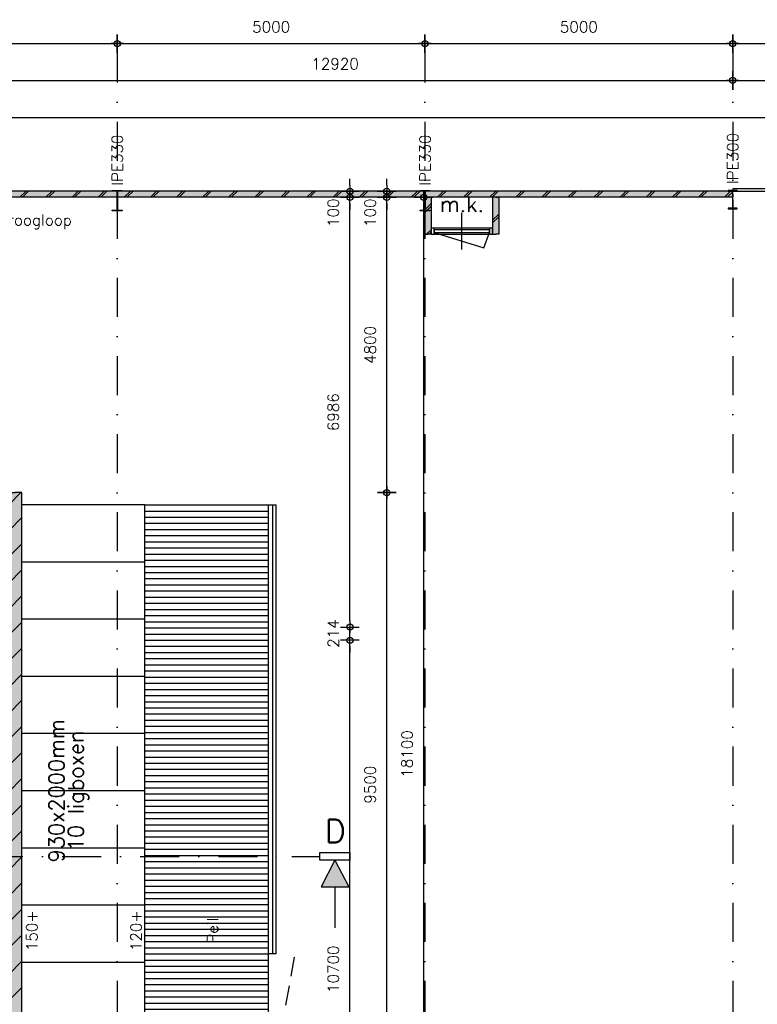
# Model space of a CAD drawing. Extents: x 0 to 139982, y -59400 to 0.
# Tile 6 of 20: x 37715 to 49700, y -43984 to -27976. Entities that reach past the tile are written whole.
import ezdxf
from ezdxf.enums import TextEntityAlignment as Align

# ---------------------------------------------------------------- set-up
doc = ezdxf.new("R2010")
doc.units = 0
doc.header["$LTSCALE"] = 100
doc.header["$MEASUREMENT"] = 0
doc.header["$PDMODE"] = 1
doc.header["$PDSIZE"] = -3
doc.linetypes.add('DASHDOT2', pattern=[12.7, 6.35, -3.175, 0, -3.175])
doc.linetypes.add('HIDDEN2', pattern=[4.7625, 3.175, -1.5875])
doc.layers.get('0').update_dxf_attribs({"linetype": 'CONTINUOUS'})
doc.layers.get('DEFPOINTS').update_dxf_attribs({"linetype": 'CONTINUOUS'})
for name, color, linetype in [('00', 7, 'CONTINUOUS'), ('A--A21--_F123-', 9, 'CONTINUOUS'), ('A--A22--_F123-', 9, 'CONTINUOUS'), ('A--A23--_F1---_ROOSTER', 8, 'CONTINUOUS'), ('A--L$1A-_ALGEMEEN', 7, 'CONTINUOUS'), ('A--L$7A-_STRAMIEN', 1, 'DASHDOT2'), ('A--L21--', 7, 'CONTINUOUS'), ('A--L21--_F1---', 7, 'CONTINUOUS'), ('A--L22--', 7, 'CONTINUOUS'), ('A--L22--_F1---', 7, 'CONTINUOUS'), ('A--L28--', 7, 'CONTINUOUS'), ('A--L28--_F1---', 1, 'HIDDEN2'), ('A--L31--_F123-', 7, 'CONTINUOUS'), ('A--L32--_F123-', 7, 'CONTINUOUS'), ('A--L79--_F123-', 2, 'CONTINUOUS'), ('A--M$1A-_F123-_MAATV', 7, 'CONTINUOUS'), ('A--T$1A-_F123-_0_18MM', 1, 'CONTINUOUS'), ('A--T$1A-_F123-_0_25MM', 2, 'CONTINUOUS'), ('X--LP---_F1---', 9, 'CONTINUOUS'), ('X--LR---_CP', 7, 'CONTINUOUS')]:
    doc.layers.add(name, color=color, linetype=linetype)
doc.styles.add('0_18', font='ROMANS.shx', dxfattribs={"height": 180})
doc.styles.add('0_25', font='ROMANS.shx', dxfattribs={"height": 250})
doc.styles.add('ALFA-0_35', font='ROMANS')
doc.styles.add('MISO', font='ROMANS.shx')
doc.dimstyles.new('DLV18', dxfattribs={"dimscale": 100, "dimtxt": 1.8, "dimasz": 1, "dimexe": 0, "dimexo": 0, "dimgap": 0, "dimtad": 0, "dimdec": 0, "dimrnd": 1, "dimzin": 0, "dimtxsty": 'MISO', "dimblk1": '$DIMDLV', "dimblk2": '$DIMDLV', "dimsah": 1, "dimcen": 0, "dimse1": 1, "dimse2": 1, "dimclrd": 256, "dimclre": 256, "dimclrt": 1, "dimazin": 3, "dimtfac": 1, "dimtdec": 0, "dimtix": 1, "dimtmove": 0, "dimatfit": 3, "dimtvp": 1.5, "dimtolj": 1, "dimtzin": 0})

# ---------------------------------------------------------------- blocks, each defined once
blk = doc.blocks.new('*U238')
at = {"layer": 'A--A22--_F123-', "linetype": 'CONTINUOUS'}
for p, q in [((-107, 11902), (91, 12100)), ((-107, 11478), (107, 11692)), ((-107, 11054), (107, 11268)), ((-107, 10629), (107, 10843)), ((-107, 10205), (107, 10419)), ((-107, 9781), (107, 9995)), ((-107, 9357), (107, 9571)), ((-107, 8932), (107, 9146)), ((-107, 8508), (107, 8722)), ((-107, 8084), (107, 8298)), ((-107, 7660), (107, 7874)), ((-107, 7235), (107, 7449)), ((-107, 6811), (107, 7025)), ((-107, 6387), (107, 6601)), ((-107, 5963), (107, 6177)), ((-107, 5538), (107, 5752)), ((-107, 5114), (107, 5328)), ((-107, 4690), (107, 4904)), ((-107, 4265), (107, 4479)), ((-107, 3841), (107, 4055)), ((-107, 3417), (107, 3631)), ((-107, 2993), (107, 3207)), ((-107, 2568), (107, 2782)), ((-107, 2144), (107, 2358)), ((-107, 1720), (107, 1934)), ((-107, 1296), (107, 1510)), ((-107, 871), (107, 1085)), ((-107, 447), (107, 661)), ((-107, 23), (107, 237))]:
    blk.add_line(p, q, dxfattribs=at)
blk = doc.blocks.new('*U54')
at = {"layer": 'A--L22--_F1---', "color": 2, "linetype": 'CONTINUOUS'}
for points in [[(0, 0), (-107, 0), (-107, 12100), (0, 12100)], [(0, 0), (107, 0), (107, 12100), (0, 12100)]]:
    blk.add_lwpolyline(points, dxfattribs=at)
at = {"layer": 'X--LP---_F1---'}
for points in [[(0, 0), (-107, 0), (0, 12100), (-107, 12100)], [(0, 12100), (107, 12100), (0, 0), (107, 0)]]:
    blk.add_solid(points, dxfattribs=at)
blk.add_blockref('*U238', (0, 0))
blk = doc.blocks.new('$DIMDLV')
at = {"color": 0}
for p, q in [((-1, 0), (1, 0)), ((0, -1.5), (0, 1.5))]:
    blk.add_line(p, q, dxfattribs=at)
blk.add_circle((0, 0), 0.5, dxfattribs=at)
blk = doc.blocks.new('*D139')
at = {"layer": 'A--M$1A-_F123-_MAATV', "linetype": 'CONTINUOUS'}
blk.add_line((43080, -48664), (43080, -38164), dxfattribs=at)
at = {"layer": 'DEFPOINTS', "color": 0, "linetype": 'CONTINUOUS'}
for p in [(37536, -38064), (43080, -38064), (33372, -48764)]:
    blk.add_point(p, dxfattribs=at)
at = {"layer": 'A--M$1A-_F123-_MAATV', "linetype": 'CONTINUOUS', "xscale": 100, "yscale": 100, "zscale": 100}
for p, rotation in [((43080, -38064), 90), ((43080, -48764), 270)]:
    blk.add_blockref('$DIMDLV', p, dxfattribs=dict(at, rotation=rotation))
at = {"layer": 'A--M$1A-_F123-_MAATV', "color": 1, "linetype": 'CONTINUOUS', "insert": (42810, -43414), "char_height": 180, "attachment_point": 5, "rotation": 90, "style": 'MISO'}
blk.add_mtext('\\A1;10700', dxfattribs=at)
blk = doc.blocks.new('*D140')
at = {"layer": 'A--M$1A-_F123-_MAATV', "linetype": 'CONTINUOUS'}
for p, q in [((43080, -37750), (43080, -37650)), ((43080, -38064), (43080, -37850)), ((43080, -38164), (43080, -38264))]:
    blk.add_line(p, q, dxfattribs=at)
at = {"layer": 'DEFPOINTS', "color": 0, "linetype": 'CONTINUOUS'}
for p in [(37536, -37850), (43080, -37850), (37536, -38064)]:
    blk.add_point(p, dxfattribs=at)
at = {"layer": 'A--M$1A-_F123-_MAATV', "linetype": 'CONTINUOUS', "xscale": 100, "yscale": 100, "zscale": 100}
for p, rotation in [((43080, -37850), 270), ((43080, -38064), 90)]:
    blk.add_blockref('$DIMDLV', p, dxfattribs=dict(at, rotation=rotation))
at = {"layer": 'A--M$1A-_F123-_MAATV', "color": 1, "linetype": 'CONTINUOUS', "insert": (42810, -37957), "char_height": 180, "attachment_point": 5, "rotation": 90, "style": 'MISO'}
blk.add_mtext('\\A1;214', dxfattribs=at)
blk = doc.blocks.new('*D141')
at = {"layer": 'A--M$1A-_F123-_MAATV', "linetype": 'CONTINUOUS'}
blk.add_line((43080, -37750), (43080, -30964), dxfattribs=at)
at = {"layer": 'DEFPOINTS', "color": 0, "linetype": 'CONTINUOUS'}
for p in [(43080, -30864), (49300, -30864), (37536, -37850)]:
    blk.add_point(p, dxfattribs=at)
at = {"layer": 'A--M$1A-_F123-_MAATV', "linetype": 'CONTINUOUS', "xscale": 100, "yscale": 100, "zscale": 100}
for p, rotation in [((43080, -30864), 90), ((43080, -37850), 270)]:
    blk.add_blockref('$DIMDLV', p, dxfattribs=dict(at, rotation=rotation))
at = {"layer": 'A--M$1A-_F123-_MAATV', "color": 1, "linetype": 'CONTINUOUS', "insert": (42810, -34357), "char_height": 180, "attachment_point": 5, "rotation": 90, "style": 'MISO'}
blk.add_mtext('\\A1;6986', dxfattribs=at)
blk = doc.blocks.new('*D142')
at = {"layer": 'A--M$1A-_F123-_MAATV', "linetype": 'CONTINUOUS'}
for p, q in [((43080, -30664), (43080, -30564)), ((43080, -30864), (43080, -30764)), ((43080, -30964), (43080, -31064))]:
    blk.add_line(p, q, dxfattribs=at)
at = {"layer": 'DEFPOINTS', "color": 0, "linetype": 'CONTINUOUS'}
for p in [(43080, -30764), (49300, -30764), (49300, -30864)]:
    blk.add_point(p, dxfattribs=at)
at = {"layer": 'A--M$1A-_F123-_MAATV', "linetype": 'CONTINUOUS', "xscale": 100, "yscale": 100, "zscale": 100}
for p, rotation in [((43080, -30764), 270), ((43080, -30864), 90)]:
    blk.add_blockref('$DIMDLV', p, dxfattribs=dict(at, rotation=rotation))
at = {"layer": 'A--M$1A-_F123-_MAATV', "color": 1, "linetype": 'CONTINUOUS', "insert": (42810, -31114), "char_height": 180, "attachment_point": 5, "rotation": 90, "style": 'MISO'}
blk.add_mtext('\\A1;100', dxfattribs=at)
blk = doc.blocks.new('*D144')
at = {"layer": 'A--M$1A-_F123-_MAATV', "linetype": 'CONTINUOUS'}
blk.add_line((43680, -45064), (43680, -35764), dxfattribs=at)
at = {"layer": 'DEFPOINTS', "color": 0, "linetype": 'CONTINUOUS'}
for p in [(37750, -35664), (43680, -35664), (37750, -45164)]:
    blk.add_point(p, dxfattribs=at)
at = {"layer": 'A--M$1A-_F123-_MAATV', "linetype": 'CONTINUOUS', "xscale": 100, "yscale": 100, "zscale": 100}
for p, rotation in [((43680, -35664), 90), ((43680, -45164), 270)]:
    blk.add_blockref('$DIMDLV', p, dxfattribs=dict(at, rotation=rotation))
at = {"layer": 'A--M$1A-_F123-_MAATV', "color": 1, "linetype": 'CONTINUOUS', "insert": (43410, -40414), "char_height": 180, "attachment_point": 5, "rotation": 90, "style": 'MISO'}
blk.add_mtext('\\A1;9500', dxfattribs=at)
blk = doc.blocks.new('*D145')
at = {"layer": 'A--M$1A-_F123-_MAATV', "linetype": 'CONTINUOUS'}
blk.add_line((43680, -35564), (43680, -30964), dxfattribs=at)
at = {"layer": 'DEFPOINTS', "color": 0, "linetype": 'CONTINUOUS'}
for p in [(43680, -30864), (49300, -30864), (37750, -35664)]:
    blk.add_point(p, dxfattribs=at)
at = {"layer": 'A--M$1A-_F123-_MAATV', "linetype": 'CONTINUOUS', "xscale": 100, "yscale": 100, "zscale": 100}
for p, rotation in [((43680, -30864), 90), ((43680, -35664), 270)]:
    blk.add_blockref('$DIMDLV', p, dxfattribs=dict(at, rotation=rotation))
at = {"layer": 'A--M$1A-_F123-_MAATV', "color": 1, "linetype": 'CONTINUOUS', "insert": (43410, -33264), "char_height": 180, "attachment_point": 5, "rotation": 90, "style": 'MISO'}
blk.add_mtext('\\A1;4800', dxfattribs=at)
blk = doc.blocks.new('*D146')
at = {"layer": 'A--M$1A-_F123-_MAATV', "linetype": 'CONTINUOUS'}
for p, q in [((43680, -30664), (43680, -30564)), ((43680, -30864), (43680, -30764)), ((43680, -30964), (43680, -31064))]:
    blk.add_line(p, q, dxfattribs=at)
at = {"layer": 'DEFPOINTS', "color": 0, "linetype": 'CONTINUOUS'}
for p in [(43680, -30764), (49300, -30764), (49300, -30864)]:
    blk.add_point(p, dxfattribs=at)
at = {"layer": 'A--M$1A-_F123-_MAATV', "linetype": 'CONTINUOUS', "xscale": 100, "yscale": 100, "zscale": 100}
for p, rotation in [((43680, -30764), 270), ((43680, -30864), 90)]:
    blk.add_blockref('$DIMDLV', p, dxfattribs=dict(at, rotation=rotation))
at = {"layer": 'A--M$1A-_F123-_MAATV', "color": 1, "linetype": 'CONTINUOUS', "insert": (43410, -31114), "char_height": 180, "attachment_point": 5, "rotation": 90, "style": 'MISO'}
blk.add_mtext('\\A1;100', dxfattribs=at)
blk = doc.blocks.new('*D147')
at = {"layer": 'A--M$1A-_F123-_MAATV', "linetype": 'CONTINUOUS'}
blk.add_line((44280, -48864), (44280, -30964), dxfattribs=at)
at = {"layer": 'DEFPOINTS', "color": 0, "linetype": 'CONTINUOUS'}
for p in [(44280, -30864), (49300, -30864), (37750, -48964)]:
    blk.add_point(p, dxfattribs=at)
at = {"layer": 'A--M$1A-_F123-_MAATV', "linetype": 'CONTINUOUS', "xscale": 100, "yscale": 100, "zscale": 100}
for p, rotation in [((44280, -30864), 90), ((44280, -48964), 270)]:
    blk.add_blockref('$DIMDLV', p, dxfattribs=dict(at, rotation=rotation))
at = {"layer": 'A--M$1A-_F123-_MAATV', "color": 1, "linetype": 'CONTINUOUS', "insert": (44010, -39914), "char_height": 180, "attachment_point": 5, "rotation": 90, "style": 'MISO'}
blk.add_mtext('\\A1;18100', dxfattribs=at)
blk = doc.blocks.new('*D153')
at = {"layer": 'A--M$1A-_F123-_MAATV', "linetype": 'CONTINUOUS'}
blk.add_line((4200, -29564), (69300, -29564), dxfattribs=at)
at = {"layer": 'DEFPOINTS', "color": 0, "linetype": 'CONTINUOUS'}
for p in [(69400, -29564), (4100, -30864), (69400, -30864)]:
    blk.add_point(p, dxfattribs=at)
at = {"layer": 'A--M$1A-_F123-_MAATV', "linetype": 'CONTINUOUS', "xscale": 100, "yscale": 100, "zscale": 100, "rotation": 180}
blk.add_blockref('$DIMDLV', (4100, -29564), dxfattribs=at)
at = {"layer": 'A--M$1A-_F123-_MAATV', "linetype": 'CONTINUOUS', "xscale": 100, "yscale": 100, "zscale": 100}
blk.add_blockref('$DIMDLV', (69400, -29564), dxfattribs=at)
at = {"layer": 'A--M$1A-_F123-_MAATV', "color": 1, "linetype": 'CONTINUOUS', "insert": (36750, -29294), "char_height": 180, "attachment_point": 5, "style": 'MISO'}
blk.add_mtext('\\A1;65300', dxfattribs=at)
blk = doc.blocks.new('*D159')
at = {"layer": 'A--M$1A-_F123-_MAATV', "linetype": 'CONTINUOUS'}
blk.add_line((36480, -28964), (49200, -28964), dxfattribs=at)
at = {"layer": 'DEFPOINTS', "color": 0, "linetype": 'CONTINUOUS'}
for p in [(49300, -28964), (49300, -30724), (36380, -30764)]:
    blk.add_point(p, dxfattribs=at)
at = {"layer": 'A--M$1A-_F123-_MAATV', "linetype": 'CONTINUOUS', "xscale": 100, "yscale": 100, "zscale": 100, "rotation": 180}
blk.add_blockref('$DIMDLV', (36380, -28964), dxfattribs=at)
at = {"layer": 'A--M$1A-_F123-_MAATV', "linetype": 'CONTINUOUS', "xscale": 100, "yscale": 100, "zscale": 100}
blk.add_blockref('$DIMDLV', (49300, -28964), dxfattribs=at)
at = {"layer": 'A--M$1A-_F123-_MAATV', "color": 1, "linetype": 'CONTINUOUS', "insert": (42840, -28694), "char_height": 180, "attachment_point": 5, "style": 'MISO'}
blk.add_mtext('\\A1;12920', dxfattribs=at)
blk = doc.blocks.new('*D160')
at = {"layer": 'A--M$1A-_F123-_MAATV', "linetype": 'CONTINUOUS'}
blk.add_line((49400, -28964), (54200, -28964), dxfattribs=at)
at = {"layer": 'DEFPOINTS', "color": 0, "linetype": 'CONTINUOUS'}
for p in [(54300, -28964), (49300, -30724), (54300, -30724)]:
    blk.add_point(p, dxfattribs=at)
at = {"layer": 'A--M$1A-_F123-_MAATV', "linetype": 'CONTINUOUS', "xscale": 100, "yscale": 100, "zscale": 100, "rotation": 180}
blk.add_blockref('$DIMDLV', (49300, -28964), dxfattribs=at)
at = {"layer": 'A--M$1A-_F123-_MAATV', "linetype": 'CONTINUOUS', "xscale": 100, "yscale": 100, "zscale": 100}
blk.add_blockref('$DIMDLV', (54300, -28964), dxfattribs=at)
at = {"layer": 'A--M$1A-_F123-_MAATV', "color": 1, "linetype": 'CONTINUOUS', "insert": (51800, -28694), "char_height": 180, "attachment_point": 5, "style": 'MISO'}
blk.add_mtext('\\A1;5000', dxfattribs=at)
blk = doc.blocks.new('*D177')
at = {"layer": 'A--M$1A-_F123-_MAATV', "linetype": 'CONTINUOUS'}
blk.add_line((34400, -28364), (39200, -28364), dxfattribs=at)
at = {"layer": 'DEFPOINTS', "color": 0, "linetype": 'CONTINUOUS'}
for p in [(34300, -28364), (39300, -28364), (39300, -28364)]:
    blk.add_point(p, dxfattribs=at)
at = {"layer": 'A--M$1A-_F123-_MAATV', "linetype": 'CONTINUOUS', "xscale": 100, "yscale": 100, "zscale": 100, "rotation": 180}
blk.add_blockref('$DIMDLV', (34300, -28364), dxfattribs=at)
at = {"layer": 'A--M$1A-_F123-_MAATV', "linetype": 'CONTINUOUS', "xscale": 100, "yscale": 100, "zscale": 100}
blk.add_blockref('$DIMDLV', (39300, -28364), dxfattribs=at)
at = {"layer": 'A--M$1A-_F123-_MAATV', "color": 1, "linetype": 'CONTINUOUS', "insert": (36800, -28094), "char_height": 180, "attachment_point": 5, "style": 'MISO'}
blk.add_mtext('\\A1;5000', dxfattribs=at)
blk = doc.blocks.new('*D178')
at = {"layer": 'A--M$1A-_F123-_MAATV', "linetype": 'CONTINUOUS'}
blk.add_line((39400, -28364), (44200, -28364), dxfattribs=at)
at = {"layer": 'DEFPOINTS', "color": 0, "linetype": 'CONTINUOUS'}
for p in [(39300, -28364), (44300, -28364), (44300, -28364)]:
    blk.add_point(p, dxfattribs=at)
at = {"layer": 'A--M$1A-_F123-_MAATV', "linetype": 'CONTINUOUS', "xscale": 100, "yscale": 100, "zscale": 100, "rotation": 180}
blk.add_blockref('$DIMDLV', (39300, -28364), dxfattribs=at)
at = {"layer": 'A--M$1A-_F123-_MAATV', "linetype": 'CONTINUOUS', "xscale": 100, "yscale": 100, "zscale": 100}
blk.add_blockref('$DIMDLV', (44300, -28364), dxfattribs=at)
at = {"layer": 'A--M$1A-_F123-_MAATV', "color": 1, "linetype": 'CONTINUOUS', "insert": (41800, -28094), "char_height": 180, "attachment_point": 5, "style": 'MISO'}
blk.add_mtext('\\A1;5000', dxfattribs=at)
blk = doc.blocks.new('*D179')
at = {"layer": 'A--M$1A-_F123-_MAATV', "linetype": 'CONTINUOUS'}
blk.add_line((44400, -28364), (49200, -28364), dxfattribs=at)
at = {"layer": 'DEFPOINTS', "color": 0, "linetype": 'CONTINUOUS'}
for p in [(44300, -28364), (49300, -28364), (49300, -28364)]:
    blk.add_point(p, dxfattribs=at)
at = {"layer": 'A--M$1A-_F123-_MAATV', "linetype": 'CONTINUOUS', "xscale": 100, "yscale": 100, "zscale": 100, "rotation": 180}
blk.add_blockref('$DIMDLV', (44300, -28364), dxfattribs=at)
at = {"layer": 'A--M$1A-_F123-_MAATV', "linetype": 'CONTINUOUS', "xscale": 100, "yscale": 100, "zscale": 100}
blk.add_blockref('$DIMDLV', (49300, -28364), dxfattribs=at)
at = {"layer": 'A--M$1A-_F123-_MAATV', "color": 1, "linetype": 'CONTINUOUS', "insert": (46800, -28094), "char_height": 180, "attachment_point": 5, "style": 'MISO'}
blk.add_mtext('\\A1;5000', dxfattribs=at)
blk = doc.blocks.new('*D180')
at = {"layer": 'A--M$1A-_F123-_MAATV', "linetype": 'CONTINUOUS'}
blk.add_line((49400, -28364), (54200, -28364), dxfattribs=at)
at = {"layer": 'DEFPOINTS', "color": 0, "linetype": 'CONTINUOUS'}
for p in [(49300, -28364), (54300, -28364), (54300, -28364)]:
    blk.add_point(p, dxfattribs=at)
at = {"layer": 'A--M$1A-_F123-_MAATV', "linetype": 'CONTINUOUS', "xscale": 100, "yscale": 100, "zscale": 100, "rotation": 180}
blk.add_blockref('$DIMDLV', (49300, -28364), dxfattribs=at)
at = {"layer": 'A--M$1A-_F123-_MAATV', "linetype": 'CONTINUOUS', "xscale": 100, "yscale": 100, "zscale": 100}
blk.add_blockref('$DIMDLV', (54300, -28364), dxfattribs=at)
at = {"layer": 'A--M$1A-_F123-_MAATV', "color": 1, "linetype": 'CONTINUOUS', "insert": (51800, -28094), "char_height": 180, "attachment_point": 5, "style": 'MISO'}
blk.add_mtext('\\A1;5000', dxfattribs=at)
blk = doc.blocks.new('*U291')
at = {"layer": 'A--A21--_F123-', "linetype": 'CONTINUOUS'}
for p, q in [((-12854, -50), (-12754, 50)), ((-12812, -50), (-12712, 50)), ((-12430, -50), (-12330, 50)), ((-12388, -50), (-12288, 50)), ((-12006, -50), (-11906, 50)), ((-11964, -50), (-11864, 50)), ((-11582, -50), (-11482, 50)), ((-11540, -50), (-11440, 50)), ((-11158, -50), (-11058, 50)), ((-11116, -50), (-11016, 50)), ((-10734, -50), (-10634, 50)), ((-10692, -50), (-10592, 50)), ((-10310, -50), (-10210, 50)), ((-10268, -50), (-10168, 50)), ((-9886, -50), (-9786, 50)), ((-9844, -50), (-9744, 50)), ((-9462, -50), (-9362, 50)), ((-9420, -50), (-9320, 50)), ((-9038, -50), (-8938, 50)), ((-8996, -50), (-8896, 50)), ((-8614, -50), (-8514, 50)), ((-8572, -50), (-8472, 50)), ((-8190, -50), (-8090, 50)), ((-8148, -50), (-8048, 50)), ((-7766, -50), (-7666, 50)), ((-7724, -50), (-7624, 50)), ((-7342, -50), (-7242, 50)), ((-7300, -50), (-7200, 50)), ((-6918, -50), (-6818, 50)), ((-6876, -50), (-6776, 50)), ((-6494, -50), (-6394, 50)), ((-6452, -50), (-6352, 50)), ((-6070, -50), (-5970, 50)), ((-6028, -50), (-5928, 50)), ((-5646, -50), (-5546, 50)), ((-5604, -50), (-5504, 50)), ((-5222, -50), (-5122, 50)), ((-5180, -50), (-5080, 50)), ((-4798, -50), (-4698, 50)), ((-4756, -50), (-4656, 50)), ((-4374, -50), (-4274, 50)), ((-4332, -50), (-4232, 50)), ((-3950, -50), (-3850, 50)), ((-3908, -50), (-3808, 50)), ((-3526, -50), (-3426, 50)), ((-3484, -50), (-3384, 50)), ((-3102, -50), (-3002, 50)), ((-3060, -50), (-2960, 50)), ((-2678, -50), (-2578, 50)), ((-2636, -50), (-2536, 50)), ((-2254, -50), (-2154, 50)), ((-2212, -50), (-2112, 50)), ((-1830, -50), (-1730, 50)), ((-1788, -50), (-1688, 50)), ((-1406, -50), (-1306, 50)), ((-1364, -50), (-1264, 50)), ((-982, -50), (-882, 50)), ((-940, -50), (-840, 50)), ((-558, -50), (-458, 50)), ((-516, -50), (-416, 50)), ((-134, -50), (-34, 50)), ((-91, -50), (0, 41))]:
    blk.add_line(p, q, dxfattribs=at)
blk = doc.blocks.new('*U199')
at = {"layer": 'A--L21--_F1---', "color": 2, "linetype": 'CONTINUOUS'}
for points in [[(0, 0), (0, 50), (-12920, 50), (-12920, 0)], [(0, 0), (0, -50), (-12920, -50), (-12920, 0)]]:
    blk.add_lwpolyline(points, dxfattribs=at)
at = {"layer": 'X--LP---_F1---'}
for points in [[(-12920, 0), (-12920, 50), (0, 0), (0, 50)], [(0, 0), (0, -50), (-12920, 0), (-12920, -50)]]:
    blk.add_solid(points, dxfattribs=at)
blk.add_blockref('*U291', (0, 0))
blk = doc.blocks.new('S090108-')
at = {"layer": 'A--L$1A-_ALGEMEEN', "color": 3, "linetype": 'CONTINUOUS'}
for p, q in [((0, 0), (4.55, 0)), ((4.55, 0.61), (9.41, 0.61)), ((4.55, 0), (4.55, 0.61)), ((4.55, -0.61), (4.55, 0)), ((9.41, 0.61), (9.41, -0.61)), ((9.41, -0.61), (4.55, -0.61)), ((6.98, -0.61), (4.72, -4.94)), ((6.98, -0.61), (9.24, -4.94)), ((4.72, -4.94), (9.24, -4.94)), ((6.98, -4.94), (6.98, -11.62))]:
    blk.add_line(p, q, dxfattribs=at)
at = {"layer": 'A--L$1A-_ALGEMEEN', "color": 27, "linetype": 'CONTINUOUS'}
blk.add_solid([(4.72, -4.94), (9.24, -4.94), (6.98, -0.61)], dxfattribs=at)
at = {"layer": 'A--L$1A-_ALGEMEEN', "color": 3, "linetype": 'CONTINUOUS', "style": 'ALFA-0_35'}
blk.add_attdef('DOORSNEDE', (5.34, 2.23), '', height=3.76, dxfattribs=at)
blk = doc.blocks.new('QD20570-')
at = {"layer": 'A--L28--_F1---', "color": 2, "linetype": 'CONTINUOUS'}
blk.add_lwpolyline([(80, -165), (-80, -165), (-80, -153.5), (-10.75, -153.5, 0.41421356), (-3.75, -146.5), (-3.75, 146.5, 0.41421356), (-10.75, 153.5), (-80, 153.5), (-80, 165), (80, 165), (80, 153.5), (10.75, 153.5, 0.41421356), (3.75, 146.5), (3.75, -146.5, 0.41421356), (10.75, -153.5), (80, -153.5)], format="xyb", close=True, dxfattribs=at)
at = {"layer": 'X--LR---_CP', "color": 4, "linetype": 'CONTINUOUS'}
for p in [(-3.75, 0), (0, 0), (3.75, 0)]:
    blk.add_point(p, dxfattribs=at)
blk = doc.blocks.new('QD20569-')
at = {"layer": 'A--L28--_F1---', "color": 2, "linetype": 'CONTINUOUS'}
blk.add_lwpolyline([(75, -150), (-75, -150), (-75, -139.3), (-10.55, -139.3, 0.41421356), (-3.55, -132.3), (-3.55, 132.3, 0.41421356), (-10.55, 139.3), (-75, 139.3), (-75, 150), (75, 150), (75, 139.3), (10.55, 139.3, 0.41421356), (3.55, 132.3), (3.55, -132.3, 0.41421356), (10.55, -139.3), (75, -139.3)], format="xyb", close=True, dxfattribs=at)
at = {"layer": 'X--LR---_CP', "color": 4, "linetype": 'CONTINUOUS'}
for p in [(-3.55, 0), (0, 0), (3.55, 0)]:
    blk.add_point(p, dxfattribs=at)
blk = doc.blocks.new('*U294')
at = {"layer": 'A--A21--_F123-', "linetype": 'CONTINUOUS'}
for p, q in [((-50, -202), (50, -102)), ((-50, -244), (50, -144)), ((-24, -600), (50, -526)), ((18, -600), (50, -568))]:
    blk.add_line(p, q, dxfattribs=at)
blk = doc.blocks.new('*U293')
at = {"layer": 'A--L21--_F1---', "color": 2, "linetype": 'CONTINUOUS'}
for points in [[(0, 0), (-50, 0), (-50, -600), (0, -600)], [(0, 0), (50, 0), (50, -600), (0, -600)]]:
    blk.add_lwpolyline(points, dxfattribs=at)
at = {"layer": 'X--LP---_F1---'}
for points in [[(0, -600), (-50, -600), (0, 0), (-50, 0)], [(0, 0), (50, 0), (0, -600), (50, -600)]]:
    blk.add_solid(points, dxfattribs=at)
at = {"layer": 'A--A21--_F123-'}
blk.add_blockref('*U294', (0, 0), dxfattribs=at)
blk = doc.blocks.new('*U296')
at = {"layer": 'A--A21--_F123-', "linetype": 'CONTINUOUS'}
for p, q in [((-50, -374), (50, -274)), ((-50, -416), (50, -316))]:
    blk.add_line(p, q, dxfattribs=at)
blk = doc.blocks.new('*U295')
at = {"layer": 'A--L21--_F1---', "color": 2, "linetype": 'CONTINUOUS'}
for points in [[(0, 0), (-50, 0), (-50, -600), (0, -600)], [(0, 0), (50, 0), (50, -600), (0, -600)]]:
    blk.add_lwpolyline(points, dxfattribs=at)
at = {"layer": 'X--LP---_F1---'}
for points in [[(0, -600), (-50, -600), (0, 0), (-50, 0)], [(0, 0), (50, 0), (0, -600), (50, -600)]]:
    blk.add_solid(points, dxfattribs=at)
at = {"layer": 'A--A21--_F123-'}
blk.add_blockref('*U296', (0, 0), dxfattribs=at)

msp = doc.modelspace()

# ---------------------------------------------------------------- hatches: boundary and pattern name
at = {"layer": 'A--A23--_F1---_ROOSTER'}
h = msp.add_hatch(dxfattribs=at)
h.set_pattern_fill('_U', color=256, scale=100, angle=180, style=0, pattern_type=0)
h.set_pattern_definition([(7e-15, (7650, -22663.92), (1e-14, -100), [])])
h.paths.add_polyline_path([(39750, -35863.9), (41750, -35863.9), (41750, -45163.9), (39750, -45163.9)])
h.paths.add_polyline_path([(40984.8, -43033.8), (40984.8, -42540.9), (40714.8, -42540.9), (40714.8, -43033.8)], flags=24)

# ---------------------------------------------------------------- linework, layer by layer
msp.add_lwpolyline([(39750, -35863.9), (41750, -35863.9), (41750, -45163.9), (39750, -45163.9)], close=True, dxfattribs=at)
at = {"layer": 'A--L$1A-_ALGEMEEN', "color": 7, "linetype": 'DASHDOT2'}
msp.add_line((33322, -41578.8), (42139.3, -41578.8), dxfattribs=at)
at = {"layer": 'A--L$7A-_STRAMIEN'}
for p, q in [((39300, -28363.9), (39300, -49063.9)), ((44300, -28363.9), (44300, -49063.9)), ((49300, -28363.9), (49300, -49063.9))]:
    msp.add_line(p, q, dxfattribs=at)
at = {"layer": 'A--L31--_F123-', "color": 1, "linetype": 'CONTINUOUS'}
msp.add_line((44900, -31713.9), (44900, -31113.9), dxfattribs=at)
for points in [[(44400, -31463.9), (45400, -31463.9), (45400, -31363.9), (44400, -31363.9)], [(44400, -31463.9), (44450, -31463.9), (44450, -31363.9), (44400, -31363.9)], [(45350, -31463.9), (45400, -31463.9), (45400, -31363.9), (45350, -31363.9)], [(44450, -31433.9), (45350, -31433.9), (45350, -31393.9), (44450, -31393.9)]]:
    msp.add_lwpolyline(points, close=True, dxfattribs=at)
msp.add_lwpolyline([(44450, -31433.9), (45254.2, -31683.7), (45350, -31433.9)], dxfattribs=at)
at = {"layer": 'A--L32--_F123-', "color": 1, "linetype": 'CONTINUOUS'}
msp.add_lwpolyline([(49300, -30763.9), (54300, -30763.9), (54300, -30723.9), (49300, -30723.9)], close=True, dxfattribs=at)
at = {"layer": 'A--L79--_F123-'}
for p, q in [((39750, -35863.9), (37750, -35863.9)), ((39750, -45163.9), (39750, -35863.9)), ((41750, -35863.9), (41750, -45163.9)), ((41830, -43163.9), (41830, -35863.9)), ((41880, -43163.9), (41880, -35863.9)), ((39750, -36793.9), (37750, -36793.9)), ((39750, -37723.9), (37750, -37723.9)), ((39750, -38653.9), (37750, -38653.9)), ((39750, -39583.9), (37750, -39583.9)), ((39750, -40513.9), (37750, -40513.9)), ((39750, -41443.9), (37750, -41443.9)), ((39750, -42373.9), (37750, -42373.9)), ((41880, -43163.9), (41750, -43163.9)), ((39750, -43303.9), (37750, -43303.9))]:
    msp.add_line(p, q, dxfattribs=at)
at = {"layer": 'A--L79--_F123-', "color": 3, "linetype": 'HIDDEN2'}
for p, q in [((39750, -35863.9), (41880, -35863.9)), ((42173.5, -43215.7), (41830, -45163.9))]:
    msp.add_line(p, q, dxfattribs=at)
at = {"layer": 'A--T$1A-_F123-_0_18MM'}
for points in [[(41681, -43552.1, 0, 66.7, 0), (41877.9, -43586.8, 0, 0, 0), (42101.1, -43626.2, 0, 0, 0)], [(42521.3, -43700.3, 0, 66.7, 0), (42324.4, -43665.5, 0, 0, 0), (42101.1, -43626.2, 0, 0, 0)]]:
    msp.add_lwpolyline(points, format="xyseb", dxfattribs=at)

# ---------------------------------------------------------------- block references
at = {"layer": '00', "xscale": 100, "yscale": 100}
msp.add_blockref('S090108-', (42139.3, -41578.8), dxfattribs=at).add_auto_attribs({'DOORSNEDE': 'D'})
at = {"layer": 'A--L21--'}
for name, p in [('*U199', (49300, -30813.9)), ('*U293', (44350, -30863.9)), ('*U295', (45450, -30863.9))]:
    msp.add_blockref(name, p, dxfattribs=at)
at = {"layer": 'A--L22--'}
msp.add_blockref('*U54', (37643, -47763.9), dxfattribs=at)
at = {"layer": 'A--L28--'}
for p in [(39300, -30917.4), (44300, -30917.4)]:
    msp.add_blockref('QD20570-', p, dxfattribs=at)
at = {"layer": 'A--L28--', "xscale": -1, "rotation": 180}
msp.add_blockref('QD20569-', (49300, -30903.2), dxfattribs=at)

# ---------------------------------------------------------------- texts
at = {"layer": 'A--T$1A-_F123-_0_18MM', "style": '0_18'}
for s, p in [('IPE330', (39390.8, -30260.3)), ('IPE330', (44390.8, -30260.3)), ('IPE300', (49390.8, -30231.1)), ('150+', (38001.9, -42787.3)), ('120+', (39696.2, -42787.3)), ('Peil', (40939.8, -42787.3))]:
    msp.add_text(s, height=180, rotation=90, dxfattribs=at).set_placement(p, align=Align.CENTER)
msp.add_text('uivoering vlgs. tekening droogloop', height=180, dxfattribs=at).set_placement((34389.6, -31321.4))
at = {"layer": 'A--T$1A-_F123-_0_25MM', "style": '0_25'}
msp.add_text('m.k.', height=250, dxfattribs=at).set_placement((44901.8, -31099.6), align=Align.CENTER)
for s, p in [('930x2000mm', (38436.4, -40513.9)), ('10 ligboxen', (38753, -40513.9))]:
    msp.add_text(s, height=250, rotation=90, dxfattribs=at).set_placement(p, align=Align.CENTER)

# ---------------------------------------------------------------- dimensions: what is measured, and where the dimension line sits
at = {"layer": 'A--M$1A-_F123-_MAATV', "linetype": 'CONTINUOUS'}
for base, p1, p2, picture, middle in [((39300, -28363.9), (34300, -28363.9), (39300, -28363.9), '*D177', (36800, -28093.9)), ((44300, -28363.9), (39300, -28363.9), (44300, -28363.9), '*D178', (41800, -28093.9)), ((49300, -28363.9), (44300, -28363.9), (49300, -28363.9), '*D179', (46800, -28093.9)), ((54300, -28363.9), (49300, -28363.9), (54300, -28363.9), '*D180', (51800, -28093.9)), ((49300, -28963.9), (36380, -30763.9), (49300, -30723.9), '*D159', (42840, -28693.9)), ((54300, -28963.9), (49300, -30723.9), (54300, -30723.9), '*D160', (51800, -28693.9)), ((69400, -29563.9), (4100, -30863.9), (69400, -30863.9), '*D153', (36750, -29293.9))]:
    dim = msp.add_linear_dim(base=base, p1=p1, p2=p2, dimstyle='DLV18', dxfattribs=at)
    dim.commit()
    dim.dimension.update_dxf_attribs({"geometry": picture, "text_midpoint": middle})
for base, picture, middle in [((43080, -30763.9), '*D142', (43080, -31113.9)), ((43680, -30763.9), '*D146', (43680, -31113.9))]:
    dim = msp.add_linear_dim(base=base, p1=(49300, -30863.9), p2=(49300, -30763.9), angle=90, dimstyle='DLV18', dxfattribs=at)
    dim.commit()
    dim.dimension.update_dxf_attribs({"geometry": picture, "text_midpoint": middle, "dimtype": 160})
for base, p1, p2, picture, middle in [((43080, -30863.9), (37536, -37849.9), (49300, -30863.9), '*D141', (42810, -34356.9)), ((43680, -30863.9), (37750, -35663.9), (49300, -30863.9), '*D145', (43410, -33263.9)), ((44280, -30863.9), (37750, -48963.9), (49300, -30863.9), '*D147', (44010, -39913.9)), ((43680, -35663.9), (37750, -45163.9), (37750, -35663.9), '*D144', (43410, -40413.9)), ((43080, -37849.9), (37536, -38063.9), (37536, -37849.9), '*D140', (42810, -37956.9)), ((43080, -38063.9), (33372, -48763.9), (37536, -38063.9), '*D139', (42810, -43413.9))]:
    dim = msp.add_linear_dim(base=base, p1=p1, p2=p2, angle=90, dimstyle='DLV18', dxfattribs=at)
    dim.commit()
    dim.dimension.update_dxf_attribs({"geometry": picture, "text_midpoint": middle})

doc.saveas('drawing.dxf')
